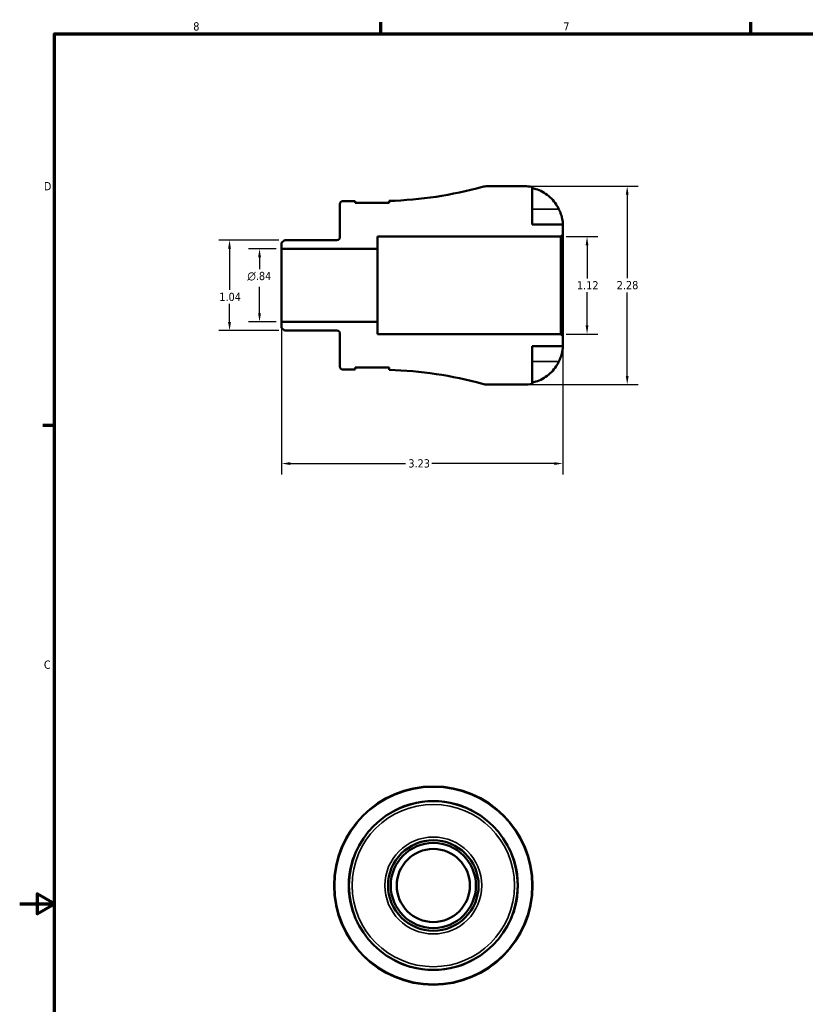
# Model space of a CAD drawing. Header units: inches. Extents: x -1.6 to 37.8, y -1.1 to 21.4.
# Tile 2 of 6: x 0.1 to 9.1, y 9.8 to 21.2. Entities that reach past the tile are written whole.
import ezdxf

# ---------------------------------------------------------------- set-up
doc = ezdxf.new("R2010")
doc.units = ezdxf.units.IN
doc.header["$MEASUREMENT"] = 0
for name, color, linetype, lineweight in [('Border (ANSI)', 7, 'Continuous', 70), ('Dimension (ANSI)', 7, 'Continuous', 25), ('Visible (ANSI)', 7, 'Continuous', 50), ('Visible Narrow (ANSI)', 7, 'Continuous', 35)]:
    doc.layers.add(name, color=color, linetype=linetype, lineweight=lineweight)
doc.styles.add('Note Text (ANSI)', font='tahoma.ttf')
doc.dimstyles.new('Default (ANSI)', dxfattribs={"dimtxt": 0.094488, "dimasz": 0.098425, "dimexe": 0.125, "dimexo": 0.0625, "dimgap": 0.031496, "dimtad": 0, "dimtih": 1, "dimtoh": 1, "dimrnd": 1e-08, "dimzin": 4, "dimdsep": 46, "dimtxsty": 'Note Text (ANSI)', "dimcen": 0.09, "dimdle": 0.393701, "dimclrd": 256, "dimclre": 256, "dimclrt": 5, "dimadec": 0, "dimazin": 1, "dimtfac": 1, "dimtofl": 0, "dimtmove": 0, "dimatfit": 3, "dimfxl": 1, "dimtolj": 1, "dimtzin": 4, "dimlwd": -1, "dimlwe": -1, "dimarcsym": 0})

# ---------------------------------------------------------------- blocks, each defined once
blk = doc.blocks.new('Borders Default Border')
at = {"layer": 'Border (ANSI)'}
for p, q in [((4.25, 21), (4.25, 21.134)), ((8.5, 21), (8.5, 21.134)), ((0.5, 16.5), (0.366, 16.5))]:
    blk.add_line(p, q, dxfattribs=at)
at = {"layer": 'Border (ANSI)', "flags": 128}
for points in [[(0.5, 1), (0.5, 21), (33.5, 21), (33.5, 1), (0.5, 1)], [(0.1, 11), (0.5, 11), (0.3, 11.115), (0.3, 10.885), (0.5, 11)]]:
    blk.add_lwpolyline(points, dxfattribs=at)
at = {"layer": 'Border (ANSI)', "color": 5, "true_color": 0x0000ff, "char_height": 0.0945, "attachment_point": 7, "style": 'Note Text (ANSI)'}
for s, insert in [('8', (2.094, 21.038)), ('7', (6.346, 21.04)), ('D', (0.378, 19.203)), ('C', (0.378, 13.701))]:
    blk.add_mtext(s, dxfattribs=dict(at, insert=insert))
blk = doc.blocks.new('*D7')
at = {"layer": 'Defpoints', "color": 0, "transparency": 16777216}
for p in [(3.141, 18.631), (2.511, 17.59), (3.141, 17.59)]:
    blk.add_point(p, dxfattribs=at)
at = {"layer": 'Dimension (ANSI)', "transparency": 16777216}
for p, q in [((3.078, 18.631), (2.386, 18.631)), ((2.511, 18.532), (2.511, 18.057)), ((2.511, 17.688), (2.511, 17.896)), ((3.078, 17.59), (2.386, 17.59))]:
    blk.add_line(p, q, dxfattribs=at)
for points in [[(2.494, 18.532), (2.527, 18.532), (2.511, 18.631)], [(2.494, 17.688), (2.527, 17.688), (2.511, 17.59)]]:
    blk.add_solid(points, dxfattribs=at)
at = {"layer": 'Dimension (ANSI)', "color": 5, "transparency": 16777216, "insert": (2.393, 18.025), "char_height": 0.0945, "attachment_point": 1, "style": 'Note Text (ANSI)'}
blk.add_mtext('\\A1;1.04', dxfattribs=at)
blk = doc.blocks.new('*D8')
at = {"layer": 'Defpoints', "color": 0, "transparency": 16777216}
for p in [(3.109, 18.53), (2.855, 17.69), (3.109, 17.69)]:
    blk.add_point(p, dxfattribs=at)
at = {"layer": 'Dimension (ANSI)', "transparency": 16777216}
for p, q in [((3.047, 18.53), (2.73, 18.53)), ((2.855, 18.432), (2.855, 18.297)), ((2.855, 17.789), (2.855, 18.092)), ((3.047, 17.69), (2.73, 17.69))]:
    blk.add_line(p, q, dxfattribs=at)
for points in [[(2.839, 18.432), (2.872, 18.432), (2.855, 18.53)], [(2.839, 17.789), (2.872, 17.789), (2.855, 17.69)]]:
    blk.add_solid(points, dxfattribs=at)
at = {"layer": 'Dimension (ANSI)', "color": 5, "transparency": 16777216, "insert": (2.715, 18.265), "char_height": 0.09449, "attachment_point": 1, "style": 'Note Text (ANSI)'}
blk.add_mtext('\\A1;{\\fAIGDT|b0|i0;\\H0.0945;\\ln}\\fTahoma|b0|i0;\\H0.0945;.84', dxfattribs=at)
blk = doc.blocks.new('*D9')
at = {"layer": 'Defpoints', "color": 0, "transparency": 16777216}
for p in [(6.317, 18.67), (6.317, 17.55), (6.618, 17.55)]:
    blk.add_point(p, dxfattribs=at)
at = {"layer": 'Dimension (ANSI)', "transparency": 16777216}
for p, q in [((6.379, 18.67), (6.743, 18.67)), ((6.618, 18.572), (6.618, 18.19)), ((6.618, 17.649), (6.618, 18.031)), ((6.379, 17.55), (6.743, 17.55))]:
    blk.add_line(p, q, dxfattribs=at)
for points in [[(6.602, 18.572), (6.634, 18.572), (6.618, 18.67)], [(6.602, 17.649), (6.634, 17.649), (6.618, 17.55)]]:
    blk.add_solid(points, dxfattribs=at)
at = {"layer": 'Dimension (ANSI)', "color": 5, "transparency": 16777216, "insert": (6.502, 18.158), "char_height": 0.0945, "attachment_point": 1, "style": 'Note Text (ANSI)'}
blk.add_mtext('\\A1;1.12', dxfattribs=at)
blk = doc.blocks.new('*D10')
at = {"layer": 'Defpoints', "color": 0, "transparency": 16777216}
for p in [(5.899, 19.25), (7.079, 19.25), (5.899, 16.97)]:
    blk.add_point(p, dxfattribs=at)
at = {"layer": 'Dimension (ANSI)', "transparency": 16777216}
for p, q in [((5.962, 19.25), (7.204, 19.25)), ((7.079, 19.152), (7.079, 18.191)), ((7.079, 17.069), (7.079, 18.029)), ((5.962, 16.97), (7.204, 16.97))]:
    blk.add_line(p, q, dxfattribs=at)
for points in [[(7.063, 19.152), (7.096, 19.152), (7.079, 19.25)], [(7.063, 17.069), (7.096, 17.069), (7.079, 16.97)]]:
    blk.add_solid(points, dxfattribs=at)
at = {"layer": 'Dimension (ANSI)', "color": 5, "transparency": 16777216, "insert": (6.959, 18.16), "char_height": 0.0945, "attachment_point": 1, "style": 'Note Text (ANSI)'}
blk.add_mtext('\\A1;2.28', dxfattribs=at)
blk = doc.blocks.new('*D11')
at = {"layer": 'Defpoints', "color": 0, "transparency": 16777216}
for p in [(3.109, 17.69), (6.339, 17.527), (3.109, 16.062)]:
    blk.add_point(p, dxfattribs=at)
at = {"layer": 'Dimension (ANSI)', "transparency": 16777216}
for p, q in [((3.109, 17.628), (3.109, 15.937)), ((6.339, 17.465), (6.339, 15.937)), ((3.208, 16.062), (4.534, 16.062)), ((6.241, 16.062), (4.835, 16.062))]:
    blk.add_line(p, q, dxfattribs=at)
for points in [[(3.208, 16.078), (3.208, 16.045), (3.109, 16.062)], [(6.241, 16.078), (6.241, 16.045), (6.339, 16.062)]]:
    blk.add_solid(points, dxfattribs=at)
at = {"layer": 'Dimension (ANSI)', "color": 5, "transparency": 16777216, "insert": (4.565, 16.111), "char_height": 0.0945, "attachment_point": 1, "style": 'Note Text (ANSI)'}
blk.add_mtext('\\A1;3.23', dxfattribs=at)

msp = doc.modelspace()

# ---------------------------------------------------------------- linework, layer by layer
at = {"layer": 'Visible (ANSI)'}
for p, q in [((5.899, 19.25), (5.476, 19.25)), ((5.987, 18.81), (5.987, 19.241)), ((3.779, 19.043), (3.779, 18.667)), ((3.953, 19.079), (3.816, 19.079)), ((3.953, 19.057), (3.953, 19.079)), ((4.345, 19.057), (3.953, 19.057)), ((4.345, 19.081), (4.345, 19.057)), ((6.339, 18.81), (5.987, 18.81)), ((6.339, 18.693), (6.339, 18.81)), ((6.317, 18.67), (6.339, 18.693)), ((6.339, 17.527), (6.339, 18.693)), ((3.141, 18.631), (3.109, 18.599)), ((3.109, 18.599), (3.109, 18.53)), ((3.743, 18.631), (3.141, 18.631)), ((4.209, 18.53), (4.209, 18.67)), ((4.209, 18.67), (6.317, 18.67)), ((6.317, 18.67), (6.317, 17.55)), ((3.109, 18.53), (4.209, 18.53)), ((3.109, 17.69), (3.109, 18.53)), ((4.209, 17.69), (4.209, 18.53)), ((4.209, 17.69), (3.109, 17.69)), ((3.109, 17.69), (3.109, 17.621)), ((4.209, 17.55), (4.209, 17.69)), ((3.109, 17.621), (3.141, 17.59)), ((3.141, 17.59), (3.743, 17.59)), ((3.779, 17.553), (3.779, 17.178)), ((6.317, 17.55), (4.209, 17.55)), ((6.339, 17.527), (6.317, 17.55)), ((6.339, 17.41), (6.339, 17.527)), ((5.987, 16.979), (5.987, 17.41)), ((5.987, 17.41), (6.339, 17.41)), ((3.816, 17.141), (3.953, 17.141)), ((3.953, 17.141), (3.953, 17.164)), ((3.953, 17.164), (4.345, 17.164)), ((4.345, 17.164), (4.345, 17.139)), ((5.476, 16.97), (5.899, 16.97))]:
    msp.add_line(p, q, dxfattribs=at)
for radius in [1.14, 0.969, 0.52, 0.489, 0.42]:
    msp.add_circle((4.852, 11.211), radius, dxfattribs=at)
for centre, radius, start, end in [((4.209, 23.627), 4.548, 271.7092, 285.3781), ((5.476, 19.022), 0.228, 90, 105.3781), ((5.899, 18.81), 0.44, 78.463, 90), ((3.816, 19.043), 0.0364, 90, 180), ((3.743, 18.667), 0.0364, 270, 0), ((3.743, 17.553), 0.0364, 0, 90), ((3.816, 17.178), 0.0364, 180, 270), ((4.209, 12.593), 4.548, 74.6219, 88.2908), ((5.476, 17.198), 0.228, 254.6219, 270), ((5.899, 17.41), 0.44, 270, 281.537), ((4.852, 11.211), 0.971, 74.6149, 105.3851), ((4.852, 11.211), 0.971, 164.6149, 195.3851), ((4.852, 11.211), 0.971, 344.6149, 15.3851), ((4.852, 11.211), 0.971, 254.6149, 285.3851)]:
    msp.add_arc(centre, radius, start, end, dxfattribs=at)
for points, knots in [([(5.987, 19.228), (6.015, 19.222), (6.043, 19.213), (6.092, 19.193), (6.118, 19.179), (6.167, 19.146), (6.19, 19.126), (6.229, 19.088), (6.248, 19.064), (6.276, 19.022), (6.286, 19.004), (6.295, 18.986)], [0.2120177, 0.2120177, 0.2120177, 0.2120177, 0.4114801, 0.4114801, 0.618488, 0.618488, 0.825496, 0.825496, 1.0349425, 1.0349425, 1.1792657, 1.1792657, 1.1792657, 1.1792657]), ([(6.295, 18.986), (6.298, 18.979), (6.301, 18.971), (6.309, 18.952), (6.314, 18.941), (6.321, 18.919), (6.325, 18.909), (6.331, 18.884), (6.333, 18.872), (6.338, 18.845), (6.339, 18.832), (6.339, 18.815), (6.339, 18.81), (6.339, 18.81)], [-0.7206621, -0.7206621, -0.7206621, -0.7206621, -0.6580247, -0.6580247, -0.5639524, -0.5639524, -0.4721284, -0.4721284, -0.3474834, -0.3474834, -0.1770519, -0.1770519, 0, 0, 0, 0]), ([(6.339, 17.41), (6.339, 17.41), (6.339, 17.406), (6.339, 17.39), (6.338, 17.38), (6.335, 17.356), (6.332, 17.343), (6.326, 17.318), (6.323, 17.307), (6.316, 17.285), (6.312, 17.274), (6.303, 17.253), (6.299, 17.244), (6.295, 17.234)], [-3.0890468, -3.0890468, -3.0890468, -3.0890468, -2.9165159, -2.9165159, -2.7717774, -2.7717774, -2.6347616, -2.6347616, -2.5399327, -2.5399327, -2.4479265, -2.4479265, -2.3667701, -2.3667701, -2.3667701, -2.3667701]), ([(6.295, 17.234), (6.286, 17.216), (6.276, 17.198), (6.248, 17.156), (6.229, 17.133), (6.19, 17.094), (6.167, 17.075), (6.118, 17.042), (6.092, 17.028), (6.043, 17.007), (6.015, 16.999), (5.987, 16.993)], [5.6183811, 5.6183811, 5.6183811, 5.6183811, 5.7627043, 5.7627043, 5.9721508, 5.9721508, 6.1791587, 6.1791587, 6.3861667, 6.3861667, 6.5856291, 6.5856291, 6.5856291, 6.5856291]), ([(4.408, 12.072), (4.412, 12.075), (4.419, 12.078), (4.435, 12.086), (4.445, 12.091), (4.476, 12.106), (4.499, 12.116), (4.538, 12.13), (4.551, 12.134), (4.574, 12.142), (4.584, 12.144), (4.594, 12.147)], [-0.6563879, -0.6563879, -0.6563879, -0.6563879, -0.5404174, -0.5404174, -0.4073341, -0.4073341, -0.1891251, -0.1891251, -0.0787882, -0.0787882, 0, 0, 0, 0]), ([(5.109, 12.147), (5.116, 12.145), (5.123, 12.143), (5.137, 12.139), (5.145, 12.137), (5.168, 12.129), (5.184, 12.123), (5.222, 12.108), (5.243, 12.098), (5.276, 12.083), (5.288, 12.076), (5.296, 12.072)], [-0.6550655, -0.6550655, -0.6550655, -0.6550655, -0.601837, -0.601837, -0.5406613, -0.5406613, -0.4089854, -0.4089854, -0.1948941, -0.1948941, 0, 0, 0, 0]), ([(3.916, 11.469), (3.917, 11.475), (3.919, 11.482), (3.924, 11.496), (3.926, 11.504), (3.934, 11.528), (3.94, 11.543), (3.955, 11.581), (3.964, 11.602), (3.98, 11.635), (3.987, 11.647), (3.991, 11.655)], [-0.6550882, -0.6550882, -0.6550882, -0.6550882, -0.6018524, -0.6018524, -0.5406673, -0.5406673, -0.4089769, -0.4089769, -0.1948887, -0.1948887, -0.0000226, -0.0000226, -0.0000226, -0.0000226]), ([(5.713, 11.655), (5.715, 11.65), (5.719, 11.644), (5.727, 11.628), (5.732, 11.618), (5.747, 11.586), (5.756, 11.563), (5.77, 11.525), (5.775, 11.512), (5.782, 11.488), (5.785, 11.479), (5.788, 11.469)], [-0.656388, -0.656388, -0.656388, -0.656388, -0.5404369, -0.5404369, -0.4073509, -0.4073509, -0.1891361, -0.1891361, -0.078793, -0.078793, 0, 0, 0, 0]), ([(3.991, 10.767), (3.988, 10.771), (3.985, 10.778), (3.977, 10.794), (3.972, 10.804), (3.957, 10.836), (3.947, 10.859), (3.933, 10.897), (3.929, 10.91), (3.921, 10.933), (3.918, 10.943), (3.916, 10.953)], [-0.656388, -0.656388, -0.656388, -0.656388, -0.5404369, -0.5404369, -0.4073509, -0.4073509, -0.1891361, -0.1891361, -0.078793, -0.078793, 0, 0, 0, 0]), ([(5.788, 10.953), (5.786, 10.947), (5.784, 10.94), (5.78, 10.926), (5.778, 10.918), (5.77, 10.894), (5.764, 10.879), (5.749, 10.841), (5.739, 10.82), (5.723, 10.787), (5.717, 10.775), (5.713, 10.767)], [-0.6550882, -0.6550882, -0.6550882, -0.6550882, -0.6018524, -0.6018524, -0.5406673, -0.5406673, -0.4089769, -0.4089769, -0.1948887, -0.1948887, -0.0000226, -0.0000226, -0.0000226, -0.0000226]), ([(4.594, 10.275), (4.587, 10.277), (4.581, 10.279), (4.566, 10.283), (4.559, 10.285), (4.535, 10.293), (4.52, 10.299), (4.482, 10.314), (4.46, 10.323), (4.428, 10.339), (4.416, 10.346), (4.408, 10.35)], [-0.6550882, -0.6550882, -0.6550882, -0.6550882, -0.6018524, -0.6018524, -0.5406673, -0.5406673, -0.4089769, -0.4089769, -0.1948887, -0.1948887, -0.0000226, -0.0000226, -0.0000226, -0.0000226]), ([(5.296, 10.35), (5.291, 10.347), (5.285, 10.344), (5.269, 10.336), (5.258, 10.331), (5.227, 10.316), (5.204, 10.306), (5.166, 10.292), (5.153, 10.288), (5.129, 10.28), (5.119, 10.277), (5.109, 10.275)], [-0.656388, -0.656388, -0.656388, -0.656388, -0.5404369, -0.5404369, -0.4073509, -0.4073509, -0.1891361, -0.1891361, -0.078793, -0.078793, 0, 0, 0, 0])]:
    msp.add_open_spline(points, degree=3, knots=knots, dxfattribs=at)
at = {"layer": 'Visible Narrow (ANSI)'}
for p, q in [((6.279, 18.986), (6.003, 18.986)), ((6.279, 17.234), (6.003, 17.234)), ((4.594, 12.145), (4.594, 12.147)), ((5.109, 12.147), (5.109, 12.145)), ((3.916, 11.469), (3.918, 11.469)), ((5.786, 11.469), (5.788, 11.469)), ((3.918, 10.953), (3.916, 10.953)), ((5.788, 10.953), (5.786, 10.953)), ((4.594, 10.275), (4.594, 10.277)), ((5.109, 10.277), (5.109, 10.275))]:
    msp.add_line(p, q, dxfattribs=at)
for radius in [1.132, 0.933, 0.557]:
    msp.add_circle((4.852, 11.211), radius, dxfattribs=at)

# ---------------------------------------------------------------- block references
msp.add_blockref('Borders Default Border', (0, 0))

# ---------------------------------------------------------------- dimensions: what is measured, and where the dimension line sits
at = {"layer": 'Dimension (ANSI)'}
for base, p1, p2, angle, override, picture, middle in [((7.079, 19.25), (5.899, 16.97), (5.899, 19.25), 90, {"dimgap": 0.031496, "dimdec": 2, "dimtol": 0, "dimlim": 0, "dimtp": 0, "dimtm": 0, "dimtdec": 2, "dimatfit": 1}, '*D10', (7.079, 18.11)), ((2.511, 17.59), (3.141, 18.631), (3.141, 17.59), 90, {"dimgap": 0.031496, "dimdec": 2, "dimtol": 0, "dimlim": 0, "dimtp": 0, "dimtm": 0, "dimtdec": 2, "dimatfit": 1}, '*D7', (2.511, 17.976)), ((6.618, 17.55), (6.317, 18.67), (6.317, 17.55), 270, {"dimgap": 0.031496, "dimdec": 2, "dimtol": 0, "dimlim": 0, "dimtp": 0, "dimtm": 0, "dimtdec": 2, "dimatfit": 1}, '*D9', (6.618, 18.11)), ((3.109, 16.062), (6.339, 17.527), (3.109, 17.69), 180, {"dimgap": 0.031496, "dimtih": 0, "dimtoh": 0, "dimdec": 2, "dimtol": 0, "dimlim": 0, "dimtp": 0, "dimtm": 0, "dimtdec": 2, "dimatfit": 1}, '*D11', (4.684, 16.062))]:
    dim = msp.add_linear_dim(base=base, p1=p1, p2=p2, angle=angle, dimstyle='Default (ANSI)', override=override, dxfattribs=at)
    dim.commit()
    dim.dimension.update_dxf_attribs({"geometry": picture, "text_midpoint": middle, "dimtype": 160})
dim = msp.add_linear_dim(base=(2.855, 17.69), p1=(3.109, 18.53), p2=(3.109, 17.69), angle=90, text='{\\fAIGDT|b0|i0;\\H0.0945;\\ln}\\fTahoma|b0|i0;\\H0.0945;<>', dimstyle='Default (ANSI)', override={"dimgap": 0.031496, "dimdec": 2, "dimtol": 0, "dimlim": 0, "dimtp": 0, "dimtm": 0, "dimtdec": 2, "dimatfit": 1}, dxfattribs=at)
dim.commit()
dim.dimension.update_dxf_attribs({"geometry": '*D8', "text_midpoint": (2.855, 18.194), "dimtype": 160})

doc.saveas('drawing.dxf')
